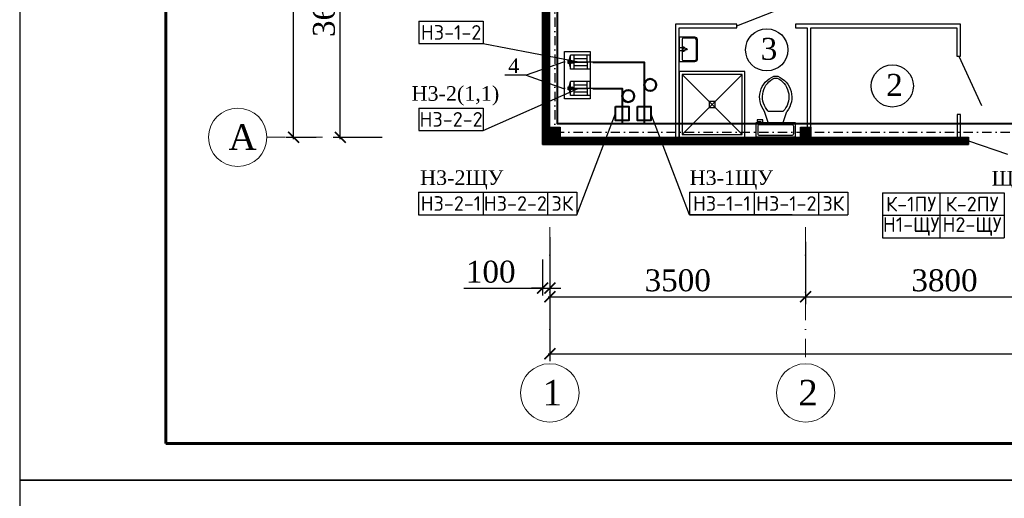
# Model space of a CAD drawing. Header units: millimetres. Extents: x -117056 to -75056, y -507736 to -299836.
# Tile 3 of 18: x -117056 to -103583, y -448586 to -442039. Entities that reach past the tile are written whole.
import ezdxf

# ---------------------------------------------------------------- set-up
doc = ezdxf.new("R2010")
doc.units = ezdxf.units.MM
doc.linetypes.add('CENTER', pattern=[50.8, 31.75, -6.35, 6.35, -6.35])
doc.linetypes.add('DASHDOTX2', pattern=[50.8, 25.4, -12.7, 0, -12.7])
doc.layers.get('Defpoints').update_dxf_attribs({"lineweight": 18})
doc.layers.add('(002) Рамка', color=7, linetype='Continuous')
doc.layers.add('ПОЛ', color=7, linetype='Continuous')
for name, color, linetype, lineweight in [('.', 7, 'Continuous', 15), ('Размер ось', 22, 'Continuous', 13), ('стена', 7, 'Continuous', 0)]:
    doc.layers.add(name, color=color, linetype=linetype, lineweight=lineweight)
doc.styles.add('ISOCPEUR', font='isocpeui.ttf', dxfattribs={"height": 250})
doc.styles.add('Times New Roman', font='times.ttf')
doc.styles.add('WMF-Times New Roman0', font='times.ttf')
doc.styles.add('ШКОЛА', font='times.ttf')
doc.dimstyles.new('М 1-100', dxfattribs={"dimscale": 100, "dimtxt": 2.5, "dimasz": 1.5, "dimexe": 1, "dimexo": 2, "dimgap": 0.7, "dimtad": 1, "dimdec": 0, "dimdsep": 46, "dimtxsty": 'WMF-Times New Roman0', "dimblk": 'ARCHTICK', "dimcen": 3, "dimdle": 0.25, "dimclrd": 256, "dimclre": 256, "dimclrt": 256, "dimazin": 2, "dimtfac": 1, "dimtdec": 0, "dimtmove": 1, "dimatfit": 3, "dimldrblk": 'DOT', "dimfxl": 1, "dimtolj": 1, "dimtzin": 0, "dimlwd": -1, "dimlwe": -1, "dimarcsym": 0})

# ---------------------------------------------------------------- blocks, each defined once
blk = doc.blocks.new('_ArchTick')
at = {"color": 0, "linetype": 'ByBlock', "const_width": 0.15}
blk.add_lwpolyline([(-0.5, -0.5), (0.5, 0.5)], dxfattribs=at)
blk = doc.blocks.new('*D121')
at = {"ltscale": 5, "transparency": 16777216}
for p, q in [((-112898, -436348), (-113408, -436348)), ((-113308, -443673), (-113308, -436323)), ((-112998, -443648), (-113408, -443648))]:
    blk.add_line(p, q, dxfattribs=at)
at = {"layer": 'Defpoints', "color": 0, "lineweight": 25, "ltscale": 5, "transparency": 16777216}
for p in [(-113308, -436348), (-112698, -436348), (-112798, -443648)]:
    blk.add_point(p, dxfattribs=at)
at = {"ltscale": 5, "transparency": 16777216, "xscale": 150, "yscale": 150, "zscale": 150}
for p, rotation in [((-113308, -436348), 90), ((-113308, -443648), 270)]:
    blk.add_blockref('_ArchTick', p, dxfattribs=dict(at, rotation=rotation))
at = {"ltscale": 5, "transparency": 16777216, "insert": (-113531, -439292), "char_height": 300, "attachment_point": 5, "rotation": 90, "style": 'WMF-Times New Roman0'}
blk.add_mtext('\\A1;7300', dxfattribs=at)
blk = doc.blocks.new('_Dot')
at = {"color": 0, "linetype": 'ByBlock', "lineweight": -2}
blk.add_line((-0.5, 0), (-1, 0), dxfattribs=at)
at = {"color": 0, "linetype": 'ByBlock', "lineweight": 25, "const_width": 0.5}
blk.add_lwpolyline([(-0.25, 0, 1), (0.25, 0, 1)], format="xyb", close=True, dxfattribs=at)
blk = doc.blocks.new('*D123')
at = {"ltscale": 5, "transparency": 16777216}
for p, q in [((-109802, -445468), (-109802, -446708)), ((-95502, -446029), (-95502, -446708)), ((-109827, -446608), (-95477, -446608))]:
    blk.add_line(p, q, dxfattribs=at)
at = {"layer": 'Defpoints', "color": 0, "lineweight": 25, "ltscale": 5, "transparency": 16777216}
for p in [(-109802, -445268), (-95502, -445829), (-95502, -446608)]:
    blk.add_point(p, dxfattribs=at)
at = {"ltscale": 5, "transparency": 16777216, "xscale": 150, "yscale": 150, "zscale": 150, "rotation": 180}
blk.add_blockref('_ArchTick', (-109802, -446608), dxfattribs=at)
at = {"ltscale": 5, "transparency": 16777216, "xscale": 150, "yscale": 150, "zscale": 150}
blk.add_blockref('_ArchTick', (-95502, -446608), dxfattribs=at)
at = {"ltscale": 5, "transparency": 16777216, "insert": (-102652, -446385), "char_height": 300, "attachment_point": 5, "style": 'WMF-Times New Roman0'}
blk.add_mtext('\\A1;14300', dxfattribs=at)
blk = doc.blocks.new('*D124')
at = {"ltscale": 5, "transparency": 16777216}
for p, q in [((-109802, -445012), (-109802, -445929)), ((-106302, -445079), (-106302, -445929)), ((-109827, -445829), (-106277, -445829))]:
    blk.add_line(p, q, dxfattribs=at)
at = {"layer": 'Defpoints', "color": 0, "lineweight": 25, "ltscale": 5, "transparency": 16777216}
for p in [(-109802, -444812), (-106302, -444879), (-106302, -445829)]:
    blk.add_point(p, dxfattribs=at)
at = {"ltscale": 5, "transparency": 16777216, "xscale": 150, "yscale": 150, "zscale": 150, "rotation": 180}
blk.add_blockref('_ArchTick', (-109802, -445829), dxfattribs=at)
at = {"ltscale": 5, "transparency": 16777216, "xscale": 150, "yscale": 150, "zscale": 150}
blk.add_blockref('_ArchTick', (-106302, -445829), dxfattribs=at)
at = {"ltscale": 5, "transparency": 16777216, "insert": (-108052, -445606), "char_height": 300, "attachment_point": 5, "style": 'WMF-Times New Roman0'}
blk.add_mtext('\\A1;3500', dxfattribs=at)
blk = doc.blocks.new('*D125')
at = {"ltscale": 5, "transparency": 16777216}
for p, q in [((-106302, -445079), (-106302, -445929)), ((-102502, -445385), (-102502, -445929)), ((-106327, -445829), (-102477, -445829))]:
    blk.add_line(p, q, dxfattribs=at)
at = {"layer": 'Defpoints', "color": 0, "lineweight": 25, "ltscale": 5, "transparency": 16777216}
for p in [(-106302, -444879), (-102502, -445185), (-102502, -445829)]:
    blk.add_point(p, dxfattribs=at)
at = {"ltscale": 5, "transparency": 16777216, "xscale": 150, "yscale": 150, "zscale": 150, "rotation": 180}
blk.add_blockref('_ArchTick', (-106302, -445829), dxfattribs=at)
at = {"ltscale": 5, "transparency": 16777216, "xscale": 150, "yscale": 150, "zscale": 150}
blk.add_blockref('_ArchTick', (-102502, -445829), dxfattribs=at)
at = {"ltscale": 5, "transparency": 16777216, "insert": (-104402, -445606), "char_height": 300, "attachment_point": 5, "style": 'WMF-Times New Roman0'}
blk.add_mtext('\\A1;3800', dxfattribs=at)
blk = doc.blocks.new('*D126')
at = {"ltscale": 5, "transparency": 16777216}
for p, q in [((-109802, -445056), (-109802, -445810)), ((-109902, -445317), (-109902, -445810)), ((-110979, -445710), (-109902, -445710)), ((-109902, -445710), (-110052, -445710)), ((-109902, -445710), (-109802, -445710)), ((-109902, -445710), (-109802, -445710)), ((-109802, -445710), (-109652, -445710))]:
    blk.add_line(p, q, dxfattribs=at)
at = {"layer": 'Defpoints', "color": 0, "lineweight": 25, "ltscale": 5, "transparency": 16777216}
for p in [(-109802, -444856), (-109902, -445117), (-109802, -445710)]:
    blk.add_point(p, dxfattribs=at)
at = {"ltscale": 5, "transparency": 16777216, "xscale": 150, "yscale": 150, "zscale": 150}
blk.add_blockref('_ArchTick', (-109902, -445710), dxfattribs=at)
at = {"ltscale": 5, "transparency": 16777216, "xscale": 150, "yscale": 150, "zscale": 150, "rotation": 180}
blk.add_blockref('_ArchTick', (-109802, -445710), dxfattribs=at)
at = {"ltscale": 5, "transparency": 16777216, "insert": (-110611, -445488), "char_height": 300, "attachment_point": 5, "style": 'WMF-Times New Roman0'}
blk.add_mtext('\\A1;100', dxfattribs=at)
blk = doc.blocks.new('*D120')
at = {"ltscale": 5, "transparency": 16777216}
for p, q in [((-112098, -439998), (-112769, -439998)), ((-112669, -443673), (-112669, -439973)), ((-112098, -443648), (-112769, -443648))]:
    blk.add_line(p, q, dxfattribs=at)
at = {"layer": 'Defpoints', "color": 0, "lineweight": 25, "ltscale": 5, "transparency": 16777216}
for p in [(-112669, -439998), (-111898, -439998), (-111898, -443648)]:
    blk.add_point(p, dxfattribs=at)
at = {"ltscale": 5, "transparency": 16777216, "xscale": 150, "yscale": 150, "zscale": 150}
for p, rotation in [((-112669, -439998), 90), ((-112669, -443648), 270)]:
    blk.add_blockref('_ArchTick', p, dxfattribs=dict(at, rotation=rotation))
at = {"ltscale": 5, "transparency": 16777216, "insert": (-112892, -441823), "char_height": 300, "attachment_point": 5, "rotation": 90, "style": 'WMF-Times New Roman0'}
blk.add_mtext('\\A1;3650', dxfattribs=at)
blk = doc.blocks.new('A$Cc73db026')
at = {"layer": 'стена', "lineweight": -2}
for p, q in [((-62, 25), (-62, -455)), ((242, 25), (-62, 25)), ((247, 1), (15, 1)), ((52, -184), (-56, -184)), ((-6, -19), (-6, -412)), ((28, -206), (28, -162)), ((274, -402), (274, -28)), ((298, -401), (298, -30)), ((52, -242), (-56, -242)), ((28, -265), (28, -220)), ((-62, -455), (244, -455)), ((16, -431), (244, -431))]:
    blk.add_line(p, q, dxfattribs=at)
blk.add_circle((74, -215), 18.3, dxfattribs=at)
for centre, radius, start, end in [((20, -26), 27.1, 100.5441, 165.0131), ((236, -38), 62.6, 7.0787, 84.3499), ((242, -32), 32.7, 6.4984, 80.6424), ((20, -405), 27.1, 194.9869, 260.3878), ((242, -399), 32.7, 265.3697, 353.5016), ((236, -393), 62.6, 277.3008, 352.9213)]:
    blk.add_arc(centre, radius, start, end, dxfattribs=at)
blk = doc.blocks.new('A$Cc4cf1402')
at = {"layer": 'стена', "lineweight": -2}
for p, q in [((12, 301), (215, 301)), ((12, -232), (12, 301)), ((62, 276), (164, 276)), ((215, 301), (215, -232)), ((227, 288), (227, 237)), ((253, 288), (227, 288)), ((253, 212), (253, 288)), ((37, -182), (37, 250)), ((189, 250), (189, -182)), ((227, 237), (215, 237)), ((215, 212), (253, 212)), ((215, 136), (367, 187)), ((367, -67), (367, 136)), ((215, -67), (367, -118)), ((215, -232), (12, -232)), ((164, -207), (62, -207))]:
    blk.add_line(p, q, dxfattribs=at)
at = {"layer": 'стена', "lineweight": -2, "extrusion": (0, 0, -1)}
for centre, major_axis, start_param, end_param in [((59, 253), (15.9, 15.9), 3.785094, 5.639684), ((167, 253), (-15.9, 15.9), 0.643501, 2.498092), ((560, -55), (219, 219), -1.457889, 0.400927), ((566, -72), (203, 203), -1.546925, 0.243418), ((560, 124), (-219, 219), 2.740663, 4.599479), ((720, 34), (71.8, 71.8), 0.361839, 1.208958), ((748, 34), (71.8, 71.8), 0.521165, 1.049632), ((566, 141), (-203, 203), 2.898172, 4.688514), ((59, -185), (-15.9, 15.9), 3.785094, 5.639684), ((167, -185), (15.9, 15.9), 0.643501, 2.498092)]:
    blk.add_ellipse(centre, major_axis=major_axis, ratio=1, start_param=start_param, end_param=end_param, dxfattribs=at)
blk = doc.blocks.new('A$C44a4b505')
at = {"layer": 'стена', "lineweight": -2}
for p, q in [((252, 354), (-648, 354)), ((-648, 354), (-648, -546)), ((212, 314), (-608, 314)), ((-608, 314), (-608, -506)), ((212, 314), (-608, -506)), ((212, -506), (-608, 314)), ((212, -506), (212, 314)), ((252, -546), (252, 354)), ((-608, -506), (212, -506)), ((-648, -546), (252, -546))]:
    blk.add_line(p, q, dxfattribs=at)
blk.add_lwpolyline([(-157, -55), (-239, -55), (-239, -137), (-157, -137)], close=True, dxfattribs=at)
blk = doc.blocks.new('*T198')
at = {"layer": '(002) Рамка', "color": 0, "linetype": 'ByBlock', "lineweight": -2, "transparency": 16777216}
for p, q in [((0, 0), (882, 0)), ((0, 0), (0, -307)), ((882, 0), (882, -307)), ((0, -307), (882, -307))]:
    blk.add_line(p, q, dxfattribs=at)
at = {"layer": '(002) Рамка', "color": 0, "transparency": 16777216, "insert": (441, -154), "char_height": 200, "width": 862.12, "attachment_point": 5, "style": 'ISOCPEUR'}
blk.add_mtext('{\\fISOCPEUR|b0|i0|c204|p34;Н3-1-2}', dxfattribs=at)
blk = doc.blocks.new('*T199')
at = {"layer": '(002) Рамка', "color": 0, "linetype": 'ByBlock', "lineweight": -2, "transparency": 16777216}
for p, q in [((0, 0), (882, 0)), ((0, 0), (0, -307)), ((882, 0), (882, -307)), ((0, -307), (882, -307))]:
    blk.add_line(p, q, dxfattribs=at)
at = {"layer": '(002) Рамка', "color": 0, "transparency": 16777216, "insert": (441, -154), "char_height": 200, "width": 862.12, "attachment_point": 5, "style": 'ISOCPEUR'}
blk.add_mtext('{\\fISOCPEUR|b0|i0|c204|p34;Н3-2-2}', dxfattribs=at)
blk = doc.blocks.new('*T200')
at = {"layer": '(002) Рамка', "color": 0, "linetype": 'ByBlock', "lineweight": -2, "transparency": 16777216}
for p, q in [((0, 0), (882, 0)), ((0, 0), (0, -307)), ((882, 0), (882, -307)), ((0, -307), (882, -307))]:
    blk.add_line(p, q, dxfattribs=at)
at = {"layer": '(002) Рамка', "color": 0, "transparency": 16777216, "insert": (441, -154), "char_height": 200, "width": 862.12, "attachment_point": 5, "style": 'ISOCPEUR'}
blk.add_mtext('{\\fISOCPEUR|b0|i0|c204|p34;Н3-2-1}', dxfattribs=at)
blk = doc.blocks.new('*T201')
at = {"layer": '(002) Рамка', "color": 0, "linetype": 'ByBlock', "lineweight": -2, "transparency": 16777216}
for p, q in [((0, 0), (882, 0)), ((0, 0), (0, -307)), ((882, 0), (882, -307)), ((0, -307), (882, -307))]:
    blk.add_line(p, q, dxfattribs=at)
at = {"layer": '(002) Рамка', "color": 0, "transparency": 16777216, "insert": (441, -154), "char_height": 200, "width": 862.12, "attachment_point": 5, "style": 'ISOCPEUR'}
blk.add_mtext('{\\fISOCPEUR|b0|i0|c204|p34;Н3-2-2}', dxfattribs=at)
blk = doc.blocks.new('*T202')
at = {"layer": '(002) Рамка', "color": 0, "linetype": 'ByBlock', "lineweight": -2, "transparency": 16777216}
for p, q in [((0, 0), (401, 0)), ((0, 0), (0, -307)), ((401, 0), (401, -307)), ((0, -307), (401, -307))]:
    blk.add_line(p, q, dxfattribs=at)
at = {"layer": '(002) Рамка', "color": 0, "transparency": 16777216, "insert": (201, -154), "char_height": 200, "width": 381.21, "attachment_point": 5, "style": 'ISOCPEUR'}
blk.add_mtext('{\\fISOCPEUR|b0|i0|c204|p34;3К}', dxfattribs=at)
blk = doc.blocks.new('*T203')
at = {"layer": '(002) Рамка', "color": 0, "linetype": 'ByBlock', "lineweight": -2, "transparency": 16777216}
for p, q in [((0, 0), (882, 0)), ((0, 0), (0, -307)), ((882, 0), (882, -307)), ((0, -307), (882, -307))]:
    blk.add_line(p, q, dxfattribs=at)
at = {"layer": '(002) Рамка', "color": 0, "transparency": 16777216, "insert": (441, -154), "char_height": 200, "width": 862.12, "attachment_point": 5, "style": 'ISOCPEUR'}
blk.add_mtext('{\\fISOCPEUR|b0|i0|c204|p34;Н3-1-1}', dxfattribs=at)
blk = doc.blocks.new('*T204')
at = {"layer": '(002) Рамка', "color": 0, "linetype": 'ByBlock', "lineweight": -2, "transparency": 16777216}
for p, q in [((0, 0), (882, 0)), ((0, 0), (0, -307)), ((882, 0), (882, -307)), ((0, -307), (882, -307))]:
    blk.add_line(p, q, dxfattribs=at)
at = {"layer": '(002) Рамка', "color": 0, "transparency": 16777216, "insert": (441, -154), "char_height": 200, "width": 862.12, "attachment_point": 5, "style": 'ISOCPEUR'}
blk.add_mtext('{\\fISOCPEUR|b0|i0|c204|p34;Н3-1-2}', dxfattribs=at)
blk = doc.blocks.new('*T205')
at = {"layer": '(002) Рамка', "color": 0, "linetype": 'ByBlock', "lineweight": -2, "transparency": 16777216}
for p, q in [((0, 0), (401, 0)), ((0, 0), (0, -307)), ((401, 0), (401, -307)), ((0, -307), (401, -307))]:
    blk.add_line(p, q, dxfattribs=at)
at = {"layer": '(002) Рамка', "color": 0, "transparency": 16777216, "insert": (201, -154), "char_height": 200, "width": 381.21, "attachment_point": 5, "style": 'ISOCPEUR'}
blk.add_mtext('{\\fISOCPEUR|b0|i0|c204|p34;3К}', dxfattribs=at)
blk = doc.blocks.new('*T206')
at = {"layer": '(002) Рамка', "color": 0, "linetype": 'ByBlock', "lineweight": -2, "transparency": 16777216}
for p, q in [((0, 0), (882, 0)), ((0, 0), (0, -307)), ((882, 0), (882, -307)), ((0, -307), (882, -307))]:
    blk.add_line(p, q, dxfattribs=at)
at = {"layer": '(002) Рамка', "color": 0, "transparency": 16777216, "insert": (441, -154), "char_height": 200, "width": 862.12, "attachment_point": 5, "style": 'ISOCPEUR'}
blk.add_mtext('{\\fISOCPEUR|b0|i0|c204|p34;К-2ПУ}', dxfattribs=at)
blk = doc.blocks.new('*T208')
at = {"layer": '(002) Рамка', "color": 0, "linetype": 'ByBlock', "lineweight": -2, "transparency": 16777216}
for p, q in [((0, 0), (786, 0)), ((0, 0), (0, -307)), ((786, 0), (786, -307)), ((0, -307), (786, -307))]:
    blk.add_line(p, q, dxfattribs=at)
at = {"layer": '(002) Рамка', "color": 0, "transparency": 16777216, "insert": (393, -154), "char_height": 200, "width": 765.54, "attachment_point": 5, "style": 'ISOCPEUR'}
blk.add_mtext('{\\fISOCPEUR|b0|i0|c204|p34;К-1ПУ}', dxfattribs=at)
blk = doc.blocks.new('*T210')
at = {"layer": '(002) Рамка', "color": 0, "linetype": 'ByBlock', "lineweight": -2, "transparency": 16777216}
for p, q in [((0, 0), (882, 0)), ((0, 0), (0, -307)), ((882, 0), (882, -307)), ((0, -307), (882, -307))]:
    blk.add_line(p, q, dxfattribs=at)
at = {"layer": '(002) Рамка', "color": 0, "transparency": 16777216, "insert": (441, -154), "char_height": 200, "width": 862.12, "attachment_point": 5, "style": 'ISOCPEUR'}
blk.add_mtext('{\\fISOCPEUR|b0|i0|c204|p34;Н2-ЩУ}', dxfattribs=at)
blk = doc.blocks.new('*T212')
at = {"layer": '(002) Рамка', "color": 0, "linetype": 'ByBlock', "lineweight": -2, "transparency": 16777216}
for p, q in [((0, 0), (786, 0)), ((0, 0), (0, -307)), ((786, 0), (786, -307)), ((0, -307), (786, -307))]:
    blk.add_line(p, q, dxfattribs=at)
at = {"layer": '(002) Рамка', "color": 0, "transparency": 16777216, "insert": (393, -154), "char_height": 200, "width": 765.54, "attachment_point": 5, "style": 'ISOCPEUR'}
blk.add_mtext('{\\fISOCPEUR|b0|i0|c204|p34;Н1-ЩУ}', dxfattribs=at)

msp = doc.modelspace()

# ---------------------------------------------------------------- hatches: boundary and pattern name
at = {"layer": '.', "linetype": 'ByBlock', "lineweight": 25, "true_color": 0x93278f, "transparency": 33554687}
h = msp.add_hatch(dxfattribs=at)
h.set_pattern_fill('ANSI37', color=217, scale=5)
h.set_pattern_definition([(45, (-130303.4, -3713.253), (-11.22532015, 11.22532015), []), (135, (-130303.4, -3713.253), (-11.22532015, -11.22532015), [])])
h.paths.add_polyline_path([(-104071.6, -443647.9), (-109901.6, -443647.9), (-109901.6, -443747.9), (-104071.6, -443747.9)])
h.paths.add_polyline_path([(-95501.6, -443647.9), (-95641.6, -443647.9), (-102571.6, -443647.9), (-102571.6, -443747.9), (-95501.6, -443747.9)])
h.paths.add_polyline_path([(-95401.6, -436347.9), (-95501.6, -436347.9), (-95501.6, -443747.9), (-95401.6, -443747.9)])
h.paths.add_polyline_path([(-95401.6, -436247.9), (-101136.6, -436247.9), (-104401.6, -436247.9), (-104401.6, -436347.9), (-101136.6, -436347.9), (-95401.6, -436347.9)])
h.paths.add_polyline_path([(-105301.6, -436247.9), (-109801.6, -436247.9), (-109801.6, -436347.9), (-105301.6, -436347.9)])
h.paths.add_polyline_path([(-109801.6, -436247.9), (-109901.6, -436247.9), (-109901.6, -443647.9), (-109801.6, -443647.9)])
at = {"layer": '.', "linetype": 'ByBlock', "lineweight": 25, "transparency": 33554687}
h = msp.add_hatch(dxfattribs=at)
h.set_pattern_fill('ANGLE', color=256, scale=2)
h.set_pattern_definition([(0, (10876.418, -20656.794), (0, 13.97), [10.16, -3.81]), (90, (10876.418, -20656.794), (-13.97, 9e-16), [10.16, -3.81])])
h.paths.add_polyline_path([(-109801.6, -443507.9), (-109661.6, -443507.9), (-109661.6, -443647.9), (-109801.6, -443647.9)])
h = msp.add_hatch(dxfattribs=at)
h.set_pattern_fill('ANGLE', color=256, scale=2)
h.set_pattern_definition([(0, (14306.418, -20656.794), (0, 13.97), [10.16, -3.81]), (90, (14306.418, -20656.794), (-13.97, 9e-16), [10.16, -3.81])])
h.paths.add_polyline_path([(-106371.6, -443507.9), (-106231.6, -443507.9), (-106231.6, -443647.9), (-106371.6, -443647.9)])

# ---------------------------------------------------------------- linework, layer by layer
at = {"color": 5, "lineweight": 30, "ltscale": 5}
for p, q in [((-109901.6, -443747.9), (-109901.6, -436247.9)), ((-109801.6, -443647.9), (-109801.6, -436247.9)), ((-109901.6, -443647.9), (-104071.6, -443647.9)), ((-104071.6, -443647.9), (-104071.6, -443747.9)), ((-109901.6, -443747.9), (-104071.6, -443747.9))]:
    msp.add_line(p, q, dxfattribs=at)
at = {"color": 6, "lineweight": 30, "ltscale": 5}
for p, q in [((-107241.5, -442122.9), (-106552.7, -441854.7)), ((-104206.6, -442535.7), (-103893.5, -443214))]:
    msp.add_line(p, q, dxfattribs=at)
at = {"linetype": 'Continuous'}
for p, q in [((-109536.5, -442597.8), (-109521.6, -442522.3)), ((-109250.5, -442522.3), (-109521.6, -442522.3)), ((-109521.6, -442713.3), (-109521.6, -442522.3)), ((-109474.6, -442522.4), (-109474.6, -442713.4)), ((-109474.6, -442570.7), (-109293.1, -442570.1)), ((-109293.1, -442617.8), (-109293.1, -442522.3)), ((-109250.5, -442617.8), (-109250.5, -442522.3)), ((-109536.5, -442637.8), (-109521.6, -442713.3)), ((-109250.5, -442713.3), (-109521.6, -442713.3)), ((-109474.6, -442617.8), (-109293.1, -442617.8)), ((-109474.6, -442664.8), (-109293.1, -442664.8)), ((-109293.1, -442617.8), (-109293.1, -442713.3)), ((-109250.5, -442617.8), (-109250.5, -442713.3)), ((-109536.5, -442958.9), (-109521.6, -442883.3)), ((-109250.5, -442883.3), (-109521.6, -442883.3)), ((-109521.6, -443074.4), (-109521.6, -442883.3)), ((-109474.6, -442883.4), (-109474.6, -443074.5)), ((-109474.6, -442931.7), (-109293.1, -442931.1)), ((-109474.6, -442978.9), (-109293.1, -442978.9)), ((-109293.1, -442978.9), (-109293.1, -442883.3)), ((-109293.1, -442978.9), (-109293.1, -443074.4)), ((-109250.5, -442978.9), (-109250.5, -442883.3)), ((-109250.5, -442978.9), (-109250.5, -443074.4)), ((-109536.5, -442998.9), (-109521.6, -443074.4)), ((-109250.5, -443074.4), (-109521.6, -443074.4)), ((-109474.6, -443025.9), (-109293.1, -443025.9))]:
    msp.add_line(p, q, dxfattribs=at)
at = {"linetype": 'CENTER', "ltscale": 10}
for p, q in [((-109212, -442617.8), (-109616.8, -442617.8)), ((-109212, -442978.9), (-109616.8, -442978.9))]:
    msp.add_line(p, q, dxfattribs=at)
at = {"linetype": 'DASHDOTX2', "lineweight": 0, "ltscale": 10}
msp.add_line((-113673.4, -443647.9), (-112698, -443647.9), dxfattribs=at)
at = {"color": 14, "ltscale": 5}
msp.add_line((-104901.6, -443647.9), (-104501.6, -443647.9), dxfattribs=at)
at = {"color": 0, "ltscale": 5}
msp.add_line((-104071.6, -443697.9), (-103538.3, -443878.5), dxfattribs=at)
at = {"color": 4, "linetype": 'DASHDOTX2', "lineweight": 0, "ltscale": 10}
for p, q in [((-109801.6, -444879), (-109801.6, -446745.1)), ((-106301.6, -444879), (-106301.6, -446745.1))]:
    msp.add_line(p, q, dxfattribs=at)
at = {"linetype": 'ByBlock'}
for points in [[(-117056.3, -448336.1), (-75056.3, -448336.1), (-75056.3, -418636.1), (-117056.3, -418636.1)], [(-117056.3, -478036.1), (-75056.3, -478036.1), (-75056.3, -448336.1), (-117056.3, -448336.1)]]:
    msp.add_lwpolyline(points, close=True, dxfattribs=at)
at = {"linetype": 'ByBlock', "lineweight": 60}
msp.add_lwpolyline([(-115056.3, -447836.1), (-75556.3, -447836.1), (-75556.3, -419136.1), (-115056.3, -419136.1)], close=True, dxfattribs=at)
at = {"color": 1, "linetype": 'DASHDOTX2', "ltscale": 5}
msp.add_lwpolyline([(-109731.6, -443577.9), (-95571.6, -443577.9), (-95571.6, -436417.9), (-109731.6, -436417.9)], close=True, dxfattribs=at)
at = {"color": 116, "linetype": 'ByBlock', "lineweight": 40, "true_color": 0x136734}
for points in [[(-99337.8, -443467.4), (-99337.8, -443113.9), (-101770.9, -443113.9), (-101770.9, -443461.6), (-109697.9, -443461.6), (-109697.9, -440978.5), (-108525.5, -440978.5), (-108525.5, -440139.1)], [(-109212, -442617.8), (-108510.8, -442617.8), (-108510.8, -443461.6)], [(-109212, -442978.9), (-108810.8, -442978.9), (-108810.8, -443461.6)]]:
    msp.add_lwpolyline(points, dxfattribs=at)
at = {"color": 6, "lineweight": 30, "ltscale": 5}
for points in [[(-107241.5, -442147.9), (-107241.5, -442097.9), (-108081.6, -442097.9), (-108081.6, -443647.9), (-108031.6, -443647.9), (-108031.6, -442147.9), (-107291.5, -442147.9), (-107291.5, -442147.9)], [(-104181.6, -442535.7), (-104181.6, -442097.9), (-106441.5, -442099.3), (-106441.5, -442147.9), (-106281.6, -442147.9), (-106281.6, -443507.9), (-106231.6, -443507.9), (-106231.6, -442147.9), (-104231.6, -442147.9), (-104231.6, -442535.7)], [(-104230.6, -443647.9), (-104180.6, -443647.9), (-104180.6, -443335.7), (-104230.6, -443335.7)]]:
    msp.add_lwpolyline(points, close=True, dxfattribs=at)
for points in [[(-111594.3, -442365.8), (-110712.2, -442365.8), (-109383.9, -442617.8)], [(-111594.3, -443555.2), (-110712.2, -443555.2), (-109414.4, -442978.9)], [(-110833.4, -444706.3), (-109431.9, -444706.3), (-108902, -443321.3)], [(-106488.2, -444706.3), (-107889.6, -444706.3), (-108419.5, -443321.3)]]:
    msp.add_lwpolyline(points)
msp.add_lwpolyline([(-109600.5, -443122.3), (-109600.5, -442472.3), (-109250.5, -442472.3), (-109250.5, -443122.3)], close=True)
at = {"color": 1, "linetype": 'ByBlock', "lineweight": 25}
for points in [[(-109616.8, -442617.8), (-110124.8, -442797.3), (-109616.8, -442978.9)], [(-110124.8, -442797.3), (-110417.6, -442797.3)]]:
    msp.add_lwpolyline(points, dxfattribs=at)
at = {"linetype": 'Continuous'}
for points in [[(-109550.5, -442597.8), (-109536.5, -442597.8), (-109536.5, -442637.8), (-109550.5, -442637.8)], [(-109550.5, -442958.9), (-109536.5, -442958.9), (-109536.5, -442998.9), (-109550.5, -442998.9)]]:
    msp.add_lwpolyline(points, close=True, dxfattribs=at)
at = {"lineweight": 40, "ltscale": 10}
for points in [[(-108902, -443226.7), (-108719.5, -443226.7), (-108719.5, -443416), (-108902, -443416)], [(-108602, -443226.7), (-108419.5, -443226.7), (-108419.5, -443416), (-108602, -443416)]]:
    msp.add_lwpolyline(points, close=True, dxfattribs=at)
at = {"color": 5, "lineweight": 30, "ltscale": 5}
for points in [[(-109801.6, -443507.9), (-109661.6, -443507.9), (-109661.6, -443647.9), (-109801.6, -443647.9), (-109801.6, -443507.9)], [(-106371.6, -443507.9), (-106231.6, -443507.9), (-106231.6, -443647.9), (-106371.6, -443647.9), (-106371.6, -443507.9)]]:
    msp.add_lwpolyline(points, dxfattribs=at)
at = {"linetype": 'Continuous'}
for centre, radius in [((-109498.1, -442617.8), 20), ((-109498.1, -442617.8), 12.5), ((-109498.1, -442978.9), 20), ((-109498.1, -442978.9), 12.5)]:
    msp.add_circle(centre, radius, dxfattribs=at)
at = {"color": 1, "linetype": 'ByBlock', "lineweight": 50}
for centre in [(-108428.8, -442931.1), (-108728.8, -443084.2)]:
    msp.add_circle(centre, 82, dxfattribs=at)
at = {"layer": 'Размер ось', "color": 1, "lineweight": 30}
for centre in [(-106833.6, -442451.4), (-105116.5, -442944.9)]:
    msp.add_circle(centre, 288.9, dxfattribs=at)
at = {"layer": 'Размер ось', "color": 0}
for centre in [(-114073.4, -443647.9), (-109801.6, -447145.1), (-106301.6, -447145.1)]:
    msp.add_circle(centre, 400, dxfattribs=at)

# ---------------------------------------------------------------- block references
for name, p in [('*T198', (-111594.3, -442058.7)), ('A$C44a4b505', (-107383.8, -443102.2)), ('*T199', (-111594.3, -443248.1)), ('*T200', (-111597.4, -444399.2)), ('*T201', (-110715.3, -444399.2)), ('*T202', (-109833.1, -444399.2)), ('*T203', (-107889.6, -444399.2)), ('*T204', (-107007.5, -444399.2)), ('*T205', (-106125.4, -444399.2)), ('*T208', (-105251, -444407.6)), ('*T206', (-104465.5, -444407.6)), ('*T212', (-105251, -444714.7)), ('*T210', (-104465.5, -444714.7))]:
    msp.add_blockref(name, p)
at = {"xscale": 0.7, "yscale": 0.7, "zscale": 0.7}
msp.add_blockref('A$Cc73db026', (-107988.3, -442293.1), dxfattribs=at)
at = {"rotation": 90}
msp.add_blockref('A$Cc4cf1402', (-106676.6, -443659.4), dxfattribs=at)

# ---------------------------------------------------------------- texts
at = {"color": 1, "linetype": 'ByBlock', "lineweight": 25, "insert": (-110296.5, -442668.6), "char_height": 200, "width": 1304.259, "attachment_point": 5, "style": 'ШКОЛА'}
msp.add_mtext('4', dxfattribs=at)
at = {"layer": 'ПОЛ', "ltscale": 25, "char_height": 200, "width": 1304.259, "attachment_point": 5, "style": 'ШКОЛА'}
for s, insert in [('Н3-2(1,1)', (-111094.5, -443080.5)), ('Н3-2ЩУ', (-111007.6, -444231.6)), ('Н3-1ЩУ', (-107319.1, -444231.6)), ('ЩР-1', (-103394.8, -444240))]:
    msp.add_mtext(s, dxfattribs=dict(at, insert=insert))
at = {"layer": 'Размер ось', "color": 0, "lineweight": 30, "width": 603.279, "attachment_point": 1, "style": 'Times New Roman'}
for s, insert, char_height in [('\\pt300.3;3', (-106916.5, -442287.3), 300), ('\\pt300.3;2', (-105199.4, -442780.8), 300), ('\\pt350.35;A', (-114198, -443469.2), 350), ('\\pt350.35;1', (-109900.3, -446966.5), 350), ('\\pt350.35;2', (-106400.3, -446966.5), 350)]:
    msp.add_mtext(s, dxfattribs=dict(at, insert=insert, char_height=char_height))

# ---------------------------------------------------------------- dimensions: what is measured, and where the dimension line sits
at = {"color": 0, "ltscale": 5}
dim = msp.add_linear_dim(base=(-113308.4, -436347.9), p1=(-112798, -443647.9), p2=(-112698, -436347.9), angle=90, dimstyle='М 1-100', override={"dimtxt": 3}, dxfattribs=at)
dim.commit()
dim.dimension.update_dxf_attribs({"geometry": '*D121', "text_midpoint": (-113308.4, -439291.8), "dimtype": 160})
dim = msp.add_linear_dim(base=(-112668.9, -439997.9), p1=(-111898, -443647.9), p2=(-111898, -439997.9), angle=90, dimstyle='М 1-100', override={"dimtxt": 3}, dxfattribs=at)
dim.commit()
dim.dimension.update_dxf_attribs({"geometry": '*D120', "text_midpoint": (-112891.5, -441822.9)})
dim = msp.add_linear_dim(base=(-109801.6, -445710.4), p1=(-109901.6, -445116.6), p2=(-109801.6, -444855.8), dimstyle='М 1-100', override={"dimtxt": 3}, dxfattribs=at)
dim.commit()
dim.dimension.update_dxf_attribs({"geometry": '*D126', "text_midpoint": (-110610.7, -445710.4), "dimtype": 160})
for base, p1, p2, picture, middle in [((-106301.6, -445829.1), (-109801.6, -444812.3), (-106301.6, -444879), '*D124', (-108051.6, -445606.5)), ((-102501.6, -445829.1), (-106301.6, -444879), (-102501.6, -445184.8), '*D125', (-104401.6, -445606.5)), ((-95501.6, -446607.9), (-109801.6, -445267.5), (-95501.6, -445829.1), '*D123', (-102651.6, -446385.3))]:
    dim = msp.add_linear_dim(base=base, p1=p1, p2=p2, dimstyle='М 1-100', override={"dimtxt": 3}, dxfattribs=at)
    dim.commit()
    dim.dimension.update_dxf_attribs({"geometry": picture, "text_midpoint": middle})

doc.saveas('drawing.dxf')
